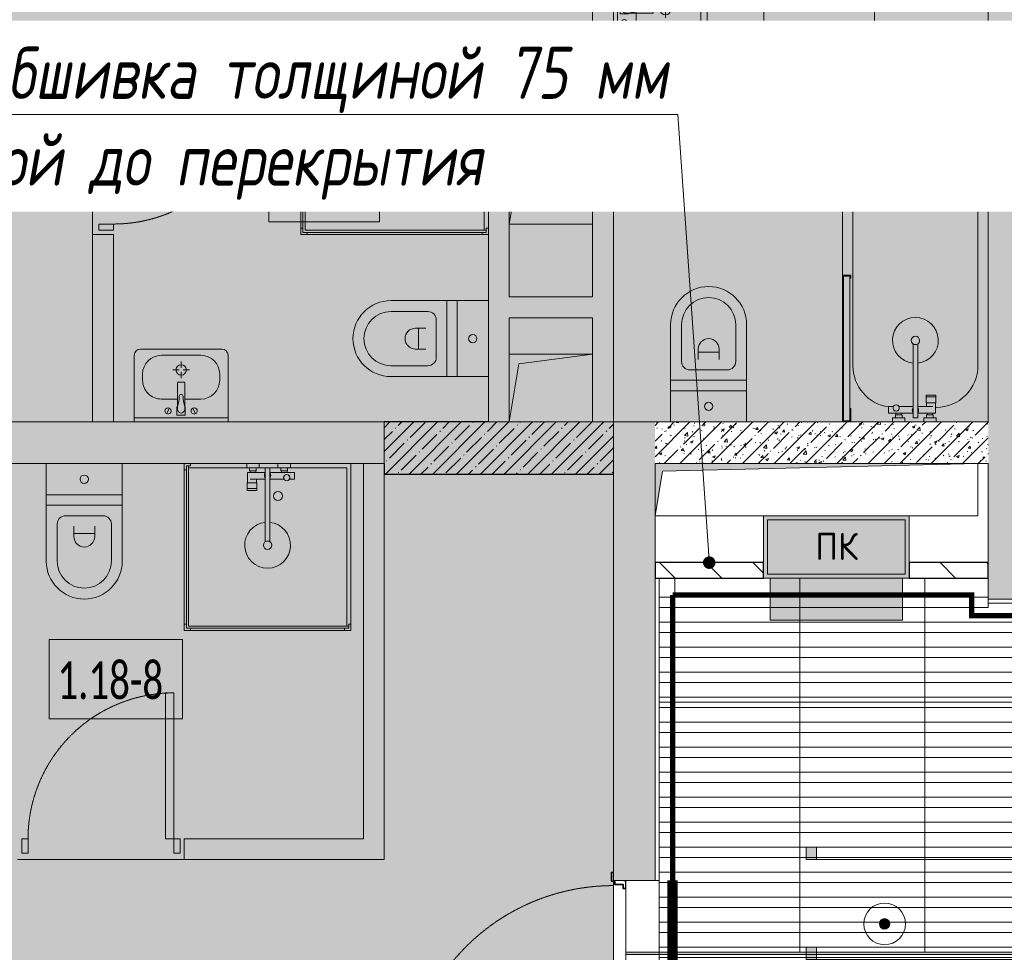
# Model space of a CAD drawing. Header units: millimetres. Extents: x -76220005 to 7466349, y -86687 to 22351.
# Tile 26 of 256: x 25878 to 30605, y -39974 to -35499. Entities that reach past the tile are written whole.
import ezdxf
from ezdxf import colors
from ezdxf.entities.mleader import LeaderData, LeaderLine
from ezdxf.math import Vec2, Vec3

# ---------------------------------------------------------------- set-up
doc = ezdxf.new("R2010")
doc.units = ezdxf.units.MM
for name, pattern in [('( Hidden )', [0.375, 0.25, -0.125]), ('-D1-02х01', [3, 2, -1]), ('-D1-03x03', [6, 3, -3]), ('DASHDOT', [25.4, 12.7, -6.35, 0, -6.35]), ('DASHEDx20', [0.75, 0.5, -0.25]), ('DOT', [6.35, 0, -6.35])]:
    doc.linetypes.add(name, pattern=pattern)
for name, color, linetype, lineweight in [('_0', 7, 'Continuous', 13), ('A-000-MH_MASS', 7, '-D1-03x03', 5), ('A-010-A_ROOM', 7, 'Continuous', 18), ('A-200-M_WALL', 7, 'Continuous', 5), ('A-200-M_WALL_INT', 7, 'Continuous', 5), ('A-200-M_WALL_PAT', 7, 'Continuous', 5), ('A-230-M_FLOOR', 7, 'Continuous', 5), ('A-325-M_DOOR', 7, 'Continuous', 5), ('dim_light', 12, 'Continuous', 9), ('engineering', 20, 'Continuous', 13), ('M-520-M_DRAINAGE_FW', 7, 'Continuous', 5), ('M-567-M_MECH_EQP', 7, 'Continuous', 5), ('pot', 183, 'Continuous', 15), ('pot sh', 183, 'Continuous', 15), ('S-280-M_COLUMN', 7, 'Continuous', 5), ('wall_new', 152, 'Continuous', 30), ('Z-060-M_DETAIL', 7, 'Continuous', 5), ('Марки дверей', 7, 'Continuous', 9), ('Сводный план', 7, 'Continuous', 0)]:
    doc.layers.add(name, color=color, linetype=linetype, lineweight=lineweight)
for name, color, linetype, lineweight, true_color in [('dim_razv', 7, 'DASHDOT', 9, 0x285228), ('light_pot', 7, 'Continuous', 15, 0x333300), ('pol', 7, 'Continuous', 15, 0x55666d)]:
    doc.layers.add(name, color=color, linetype=linetype, lineweight=lineweight, true_color=true_color)
doc.styles.add('Calibri Light_2', font='Calibri light.ttf', dxfattribs={"width": 0.7, "height": 250})
doc.styles.add('fl_iso paper', font='isocpeur.ttf', dxfattribs={"width": 0.8, "oblique": 10})
doc.styles.add('GOST-2.304_Type-B', font='GOST_Common.ttf')
pattern_1 = [(45, (36177.98, -48979.44), (-75.43415, 75.43415), [106.68, -17.78, 3.556, -17.78]), (45, (36177.98, -48904.05), (-75.43415, 75.43415), []), (50, (36177.98, -48979.44), (127.5292, -11.1576), [13.335, -146.685]), (355, (36177.98, -48979.44), (-24.66966, 133.74), [10.668, -117.348]), (100.451, (36188.6, -48980.37), (102.85973, 122.5818), [11.333, -124.663]), (46.184, (36177.98, -48943.88), (189.7552, -29.4304), [20.002, -220.027]), (96.636, (36193.79, -48946.33), (166.1822, 173.1996), [17, -186.995]), (351.184, (36177.98, -48943.88), (166.184, 173.1976), [16.002, -176.022]), (21, (36195.76, -48952.77), (106.13027, -71.58603), [13.335, -146.685]), (326, (36195.76, -48952.77), (43.2619, 128.93175), [10.668, -117.348]), (71.451, (36204.6, -48958.73), (149.392, 57.34505), [11.333, -124.663]), (37.5, (36177.975, -48979.436), (2.16223, 59.18836), [3.353, -112.573, 3.353, -115.773, -117.792]), (37.5, (36177.975, -48979.436), (2.16223, 59.18836), [-235.052, 3.353, -114.44]), (7.5, (36177.975, -48979.436), (46.77386, 70.12615), [3.353, -64.567, 3.353, -109.906, -44.894]), (7.5, (36177.975, -48979.436), (46.77386, 70.12615), [-181.178, 3.353, -41.542]), (327.5, (36138.326, -48979.436), (94.91367, -4.01009), [3.353, -41.097, 3.353, -135.331, -184.023]), (327.5, (36138.326, -48979.436), (94.91367, -4.01009), [-183.134, 3.353, -180.67]), (317.5, (36120.55, -48979.44), (103.69057, 17.79882), [3.353, -54.432, 3.353, -88.748, -130.683]), (317.5, (36120.55, -48979.44), (103.69057, 17.79882), [-149.885, 3.353, -127.33])]

# ---------------------------------------------------------------- blocks, each defined once
blk = doc.blocks.new('*U310')
at = {"layer": 'pol', "true_color": 0x007dfa, "transparency": 33554687}
h = blk.add_hatch(color=150, dxfattribs=at)
h.dxf.hatch_style = 1
h.paths.add_polyline_path([(37440, 0), (0, 0), (0, -10), (37440, -10)])
at = {"layer": 'pol', "color": 162, "true_color": 0x2c3cc9}
blk.add_lwpolyline([(37440, 0), (0, 0), (0, -10), (37440, -10)], close=True, dxfattribs=at)
blk = doc.blocks.new('_DOT')
at = {"color": 0, "linetype": 'ByBlock'}
blk.add_line((-0.5, 0), (-1, 0), dxfattribs=at)
at = {"color": 0, "linetype": 'ByBlock', "const_width": 0.5}
blk.add_lwpolyline([(-0.25, 0, 1), (0.25, 0, 1)], format="xyb", close=True, dxfattribs=at)
blk = doc.blocks.new('*U328')
h = blk.add_hatch()
h.set_pattern_fill('ANGLE', color=1)
h.set_pattern_definition([(0, (0, 30.6204), (0, 6.985), [5.08, -1.905]), (90, (0, 30.6204), (-6.985, 4e-16), [5.08, -1.905])])
h.paths.add_polyline_path([(318.3, -100.8), (318.3, 100.8), (-318.3, 100.8), (-318.3, -100.8)])
at = {"color": 7}
for p, q in [((318.3, 100.8), (-318.3, 100.8)), ((-318.3, 100.8), (-318.3, -100.8)), ((318.3, -100.8), (318.3, 100.8)), ((-318.3, -100.8), (318.3, -100.8))]:
    blk.add_line(p, q, dxfattribs=at)
blk = doc.blocks.new('*U329')
at = {"layer": 'light_pot', "linetype": 'ByBlock', "lineweight": 0}
h = blk.add_hatch(color=252, dxfattribs=at)
h.dxf.hatch_style = 1
h.paths.add_polyline_path([(-500, 30), (-550, 30), (-550, -30), (-500, -30)])
h = blk.add_hatch(color=252, dxfattribs=at)
h.dxf.hatch_style = 1
h.paths.add_polyline_path([(500, 30), (550, 30), (550, -30), (500, -30)])
for points in [[(-500, 30), (-550, 30), (-550, -30), (-500, -30)], [(500, -30), (-500, -30), (-500, 30), (500, 30)], [(500, 30), (550, 30), (550, -30), (500, -30)]]:
    blk.add_lwpolyline(points, close=True, dxfattribs=at)
blk = doc.blocks.new('MR_Душевой поддон - Санузел с душем_900х900-2493956-50_AS_Plan_10')
at = {"layer": 'M-520-M_DRAINAGE_FW'}
for p, q in [((-70, 900), (-100, 900)), ((-100, 900), (-100, 870)), ((-70, 900), (770, 900)), ((-70, 890), (-70, 900)), ((800, 900), (770, 900)), ((770, 900), (770, 890)), ((800, 870), (800, 900)), ((-100, 30), (-100, 870)), ((-100, 870), (-90, 870)), ((-90, 870), (-90, 890)), ((-90, 890), (-70, 890)), ((790, 890), (-90, 890)), ((-90, 890), (-90, 10)), ((-80, 10), (-80, 880)), ((-80, 880), (790, 880)), ((770, 890), (790, 890)), ((780, 880), (780, 20)), ((790, 890), (790, 870)), ((790, 880), (790, 890)), ((790, 870), (800, 870)), ((338.7, 20), (338.7, 375.1)), ((361.3, 375.1), (361.3, 20)), ((251.9, 129.1), (298.9, 129.1)), ((251.9, 120), (251.9, 129.1)), ((251.9, 120), (298.9, 120)), ((251.9, 92.5), (251.9, 120)), ((298.9, 120), (251.9, 120)), ((298.9, 129.1), (298.9, 120)), ((298.9, 120), (298.9, 92.5)), ((298.9, 92.5), (251.9, 92.5)), ((253.8, 92.5), (296.6, 92.5)), ((253.8, 42), (253.8, 92.5)), ((266.7, 73.7), (338.7, 73.7)), ((296.6, 92.5), (296.6, 73.7)), ((361.3, 73.7), (428.7, 73.7)), ((455.7, 73.7), (479.1, 73.7)), ((479.1, 73.7), (479.1, 42)), ((-100, 30), (-100, 0)), ((-90, 30), (-100, 30)), ((-90, 10), (-90, 30)), ((-70, 10), (-90, 10)), ((-90, 10), (-80, 10)), ((250.2, 20), (-80, 20)), ((-70, 0), (-70, 10)), ((250.2, 20), (310, 20)), ((250.2, 0), (250.2, 20)), ((266.7, 42), (253.8, 42)), ((264, 34), (296, 34)), ((264, 20), (264, 34)), ((296, 20), (264, 20)), ((338.7, 42), (266.7, 42)), ((266.7, 42), (293.6, 42)), ((266.7, 34), (266.7, 42)), ((293.6, 34), (266.7, 34)), ((293.6, 42), (293.6, 34)), ((296, 34), (296, 20)), ((338.7, 20), (310, 20)), ((310, 20), (310, 0)), ((361.3, 20), (338.7, 20)), ((479.1, 42), (361.3, 42)), ((400, 20), (361.3, 20)), ((400, 0), (400, 20)), ((400, 20), (459.8, 20)), ((414, 20), (414, 34)), ((414, 34), (446, 34)), ((446, 20), (414, 20)), ((416.4, 34), (416.4, 42)), ((416.4, 42), (443.3, 42)), ((443.3, 34), (416.4, 34)), ((443.3, 42), (443.3, 34)), ((446, 34), (446, 20)), ((780, 20), (459.8, 20)), ((459.8, 20), (459.8, 0)), ((-100, 0), (-70, 0)), ((310, 0), (250.2, 0)), ((459.8, 0), (400, 0))]:
    blk.add_line(p, q, dxfattribs=at)
for centre, radius, start, end in [((350, 391.5), 110, 275.916, 264.084), ((350, 391.5), 20, 0, 180), ((350, 391.5), 20, 180, 0), ((350, 391.5), 20, 235.4667, 304.5333), ((450, 155.2), 20.9, 360, 180), ((450, 155.2), 20.9, 180, 360), ((350, 56.1), 15.5, 137.0093, 222.9907), ((350, 56.1), 15.5, 317.0093, 42.9907), ((442.2, 67.2), 15, 0, 180), ((442.2, 67.2), 15, 154.0483, 25.9517), ((442.2, 67.2), 15, 180, 0)]:
    blk.add_arc(centre, radius, start, end, dxfattribs=at)
blk = doc.blocks.new('MR_Унитаз напольный - Санузел с ванной-2446141-50_AS_Plan_10')
at = {"layer": 'M-520-M_DRAINAGE_FW'}
for p, q in [((-182.5, 200), (-182.5, 50)), ((182.5, 200), (-182.5, 200)), ((182.5, 50), (182.5, 200)), ((-182.5, 50), (182.5, 50)), ((182.5, 50), (-182.5, 50)), ((-182.5, 50), (-182.5, 0)), ((182.5, 0), (182.5, 50)), ((-182.5, 0), (182.5, 0)), ((182.5, 0), (-182.5, 0)), ((-182.5, 0), (-182.5, -267.5)), ((182.5, -267.5), (182.5, 0)), ((-130, -267.5), (-130, -90)), ((-90, -50), (90, -50)), ((130, -90), (130, -267.5)), ((-50, -150), (-50, -100)), ((-50, -135), (50, -135)), ((50, -100), (50, -150))]:
    blk.add_line(p, q, dxfattribs=at)
for centre, radius, start, end in [((0, 125), 20, 0, 180), ((0, 125), 20, 180, 0), ((-90, -90), 40, 90, 180), ((90, -90), 40, 360, 90), ((0, -150), 50, 180, 0), ((0, -267.5), 182.5, 180, 360), ((0, -267.5), 130, 180, 0)]:
    blk.add_arc(centre, radius, start, end, dxfattribs=at)
blk = doc.blocks.new('MR_Тумба-Умывальник с зеркалом - Тумба-умывальник_450-2454508-50_AS_Plan_10')
at = {"layer": 'M-520-M_DRAINAGE_FW'}
for p, q in [((-225, 0), (-225, -320)), ((225, -320), (225, 0)), ((-225, -20), (225, -20)), ((-69.7, -39.8), (-55.6, -66.3)), ((20, -33.1), (-20, -33.1)), ((-20, -33.1), (-20, -73.1)), ((20, -73.1), (20, -33.1)), ((69.7, -39.8), (55.6, -66.3)), ((-20, -73.1), (-17, -73.1)), ((-17, -60), (-17, -73.1)), ((-17, -73.1), (-17, -187.9)), ((17, -73.1), (17, -60)), ((17, -187.9), (17, -73.1)), ((17, -73.1), (20, -73.1)), ((-17, -110), (-95, -110)), ((95, -110), (17, -110)), ((-185, -200), (-185, -230)), ((-14, -190.9), (14, -190.9)), ((0, -210), (0, -240)), ((185, -230), (185, -200)), ((-10, -250), (-40, -250)), ((0, -290), (0, -260)), ((40, -250), (10, -250)), ((-95, -320), (95, -320)), ((-195, -350), (195, -350))]:
    blk.add_line(p, q, dxfattribs=at)
for centre, radius, start, end in [((-62.7, -53.1), 15, 360, 180), ((0, -60), 17, 360, 180), ((62.7, -53.1), 15, 360, 180), ((-62.7, -53.1), 15, 180, 360), ((-217.6, -129.9), 208.5, 1.5946, 15.8177), ((217.6, -129.9), 208.5, 164.1823, 178.4054), ((62.7, -53.1), 15, 180, 360), ((-95, -200), 90, 90, 180), ((0, -124.1), 9.19, 180, 360), ((95, -200), 90, 360, 90), ((-14, -187.9), 3, 180, 270), ((-14, -187.9), 3, 195, 255), ((14, -187.9), 3, 270, 0), ((14, -187.9), 3, 285, 345), ((-95, -230), 90, 180, 270), ((0, -250), 25, 0, 180), ((95, -230), 90, 270, 360), ((0, -250), 25, 180, 0), ((-195, -320), 30, 180, 270), ((195, -320), 30, 270, 360)]:
    blk.add_arc(centre, radius, start, end, dxfattribs=at)
blk = doc.blocks.new('MR_Ванна - Санузел с ванной_1700x700-2457135-50_AS_Plan_10')
at = {"layer": 'M-520-M_DRAINAGE_FW'}
for p, q in [((-800, 0), (-800, -700)), ((-430, -50), (630, -50)), ((780, -251.9), (770.9, -251.9)), ((770.9, -251.9), (770.9, -298.9)), ((807.5, -251.9), (780, -251.9)), ((780, -251.9), (780, -298.9)), ((780, -298.9), (780, -251.9)), ((807.5, -298.9), (807.5, -251.9)), ((858, -253.8), (807.5, -253.8)), ((807.5, -253.8), (807.5, -296.6)), ((826.3, -266.7), (826.3, -338.7)), ((830, -250), (830, -253.8)), ((858, -266.7), (858, -253.8)), ((858, -338.7), (858, -266.7)), ((866, -266.7), (858, -266.7)), ((858, -266.7), (858, -293.6)), ((880, -264), (866, -264)), ((866, -264), (866, -296)), ((866, -293.6), (866, -266.7)), ((900, -250.2), (880, -250.2)), ((880, -250.2), (880, -310)), ((880, -296), (880, -264)), ((900, -310), (900, -250.2)), ((770.9, -298.9), (780, -298.9)), ((780, -298.9), (807.5, -298.9)), ((807.5, -296.6), (826.3, -296.6)), ((858, -293.6), (866, -293.6)), ((866, -296), (880, -296)), ((880, -310), (900, -310)), ((880, -338.7), (524.9, -338.7)), ((524.9, -361.3), (880, -361.3)), ((826.3, -361.3), (826.3, -428.7)), ((858, -479.1), (858, -361.3)), ((880, -361.3), (880, -338.7)), ((858, -416.4), (858, -443.3)), ((866, -416.4), (858, -416.4)), ((866, -414), (866, -446)), ((880, -414), (866, -414)), ((866, -443.3), (866, -416.4)), ((880, -400), (880, -459.8)), ((900, -400), (880, -400)), ((880, -446), (880, -414)), ((900, -459.8), (900, -400)), ((826.3, -455.7), (826.3, -479.1)), ((858, -443.3), (866, -443.3)), ((866, -446), (880, -446)), ((880, -459.8), (900, -459.8)), ((826.3, -479.1), (858, -479.1)), ((630, -650), (-430, -650)), ((195, -660), (195, -700.1)), ((210, -660), (195, -660)), ((210, -665), (210, -660)), ((900, -660), (835, -660)), ((835, -660), (835, -665)), ((900, -700), (900, -660)), ((-800, -700), (195.1, -700)), ((195, -700.1), (210, -700.1)), ((200, -695.1), (200, -665)), ((200, -665), (210, -665)), ((895, -665), (200, -665)), ((200, -665), (200, -695.1)), ((210, -695.1), (200, -695.1)), ((200, -695.1), (895, -695.1)), ((210, -700.1), (210, -695.1)), ((210, -700), (885, -700)), ((835, -665), (895, -665)), ((895, -695.1), (885, -695.1)), ((885, -695.1), (885, -700)), ((885, -700), (900, -700)), ((895, -665), (895, -695.1)), ((895, -695.1), (895, -665))]:
    blk.add_line(p, q, dxfattribs=at)
for centre, radius, start, end in [((-430, -350), 300, 90, 270), ((630, -250), 200, 360, 90), ((508.5, -350), 110, 5.916, 354.084), ((508.5, -350), 20, 90, 270), ((508.5, -350), 20, 270, 90), ((508.5, -350), 20, 325.4667, 34.5333), ((843.9, -350), 15.5, 47.0093, 132.9907), ((843.9, -350), 15.5, 227.0093, 312.9907), ((832.8, -442.2), 15, 90, 270), ((832.8, -442.2), 15, 244.0483, 115.9517), ((832.8, -442.2), 15, 270, 90), ((630, -450), 200, 270, 351.5919)]:
    blk.add_arc(centre, radius, start, end, dxfattribs=at)
blk = doc.blocks.new('A_DOR_Door - INT_3_Single_800Wx2100H-8417655-50_AS_Plan_10')
at = {"layer": 'A-325-M_DOOR'}
for p, q in [((-350, 50), (-350, 750)), ((-350, 750), (-310, 750)), ((-350, 50), (-350, 750)), ((-310, 750), (-310, 50)), ((-380, 50), (-380, -20)), ((-350, 50), (-380, 50)), ((-310, 50), (-350, 50)), ((-350, -20), (-350, 50)), ((380, 50), (350, 50)), ((350, 50), (350, -20)), ((380, -20), (380, 50)), ((-380, -20), (-350, -20)), ((350, -20), (380, -20))]:
    blk.add_line(p, q, dxfattribs=at)
at = {"layer": 'A-325-M_DOOR', "linetype": '-D1-02х01'}
blk.add_arc((-350, 50), 700, 360, 90, dxfattribs=at)
blk = doc.blocks.new('MR_Унитаз напольный - Санузел с ванной-3100252-50_AS_Plan_10')
at = {"layer": 'M-520-M_DRAINAGE_FW'}
for p, q in [((-182.5, 0), (-182.5, 267.5)), ((-130, 267.5), (-130, 90)), ((130, 90), (130, 267.5)), ((182.5, 267.5), (182.5, 0)), ((-50, 150), (-50, 100)), ((50, 100), (50, 150)), ((-50, 135), (50, 135)), ((-90, 50), (90, 50)), ((182.5, 0), (-182.5, 0)), ((-182.5, -50), (-182.5, 0)), ((-182.5, 0), (182.5, 0)), ((182.5, 0), (182.5, -50)), ((-182.5, -50), (182.5, -50)), ((-182.5, -200), (-182.5, -50)), ((182.5, -50), (-182.5, -50)), ((182.5, -50), (182.5, -200)), ((182.5, -200), (-182.5, -200))]:
    blk.add_line(p, q, dxfattribs=at)
for centre, radius, start, end in [((0, 267.5), 182.5, 0, 180), ((0, 267.5), 130, 360, 180), ((0, 150), 50, 360, 180), ((-90, 90), 40, 180, 270), ((90, 90), 40, 270, 360), ((0, -125), 20, 360, 180), ((0, -125), 20, 180, 360)]:
    blk.add_arc(centre, radius, start, end, dxfattribs=at)
blk = doc.blocks.new('MR_Тумба-Умывальник с зеркалом - Тумба-умывальник_600-V56-50_AS_Plan_10')
at = {"layer": 'M-520-M_DRAINAGE_FW'}
for p, q in [((-300, 0), (-300, -420)), ((300, -420), (300, 0)), ((-300, -20), (300, -20)), ((-69.7, -39.8), (-55.6, -66.3)), ((20, -33.1), (-20, -33.1)), ((-20, -33.1), (-20, -73.1)), ((20, -73.1), (20, -33.1)), ((69.7, -39.8), (55.6, -66.3)), ((-20, -73.1), (-17, -73.1)), ((-17, -60), (-17, -73.1)), ((-17, -73.1), (-17, -187.9)), ((17, -73.1), (17, -60)), ((17, -187.9), (17, -73.1)), ((17, -73.1), (20, -73.1)), ((-17, -110), (-170, -110)), ((170, -110), (17, -110)), ((-260, -200), (-260, -330)), ((-14, -190.9), (14, -190.9)), ((0, -210), (0, -240)), ((260, -330), (260, -200)), ((-10, -250), (-40, -250)), ((0, -290), (0, -260)), ((40, -250), (10, -250)), ((-170, -420), (170, -420)), ((-270, -450), (270, -450))]:
    blk.add_line(p, q, dxfattribs=at)
for centre, radius, start, end in [((-62.7, -53.1), 15, 360, 180), ((0, -60), 17, 360, 180), ((62.7, -53.1), 15, 360, 180), ((-62.7, -53.1), 15, 180, 360), ((-217.6, -129.9), 208.5, 1.5946, 15.8177), ((217.6, -129.9), 208.5, 164.1823, 178.4054), ((62.7, -53.1), 15, 180, 360), ((-170, -200), 90, 90, 180), ((0, -124.1), 9.19, 180, 360), ((170, -200), 90, 360, 90), ((-14, -187.9), 3, 180, 270), ((-14, -187.9), 3, 195, 255), ((14, -187.9), 3, 270, 0), ((14, -187.9), 3, 285, 345), ((0, -250), 25, 0, 180), ((0, -250), 25, 180, 0), ((-170, -330), 90, 180, 270), ((170, -330), 90, 270, 360), ((-270, -420), 30, 180, 270), ((270, -420), 30, 270, 360)]:
    blk.add_arc(centre, radius, start, end, dxfattribs=at)
blk = doc.blocks.new('MR_Душевой поддон - Санузел с душем_800х800-V72-50_AS_Plan_10')
at = {"layer": 'M-520-M_DRAINAGE_FW'}
for p, q in [((360, 0), (300.2, 0)), ((300.2, 0), (300.2, -20)), ((360, -20), (360, 0)), ((509.8, 0), (450, 0)), ((450, 0), (450, -20)), ((509.8, -20), (509.8, 0)), ((30, 0), (0, 0)), ((0, 0), (0, -30)), ((0, -30), (0, -770)), ((0, -30), (10, -30)), ((10, -30), (10, -10)), ((10, -10), (30, -10)), ((20, -10), (10, -10)), ((10, -10), (10, -790)), ((20, -780), (20, -10)), ((300.2, -20), (20, -20)), ((30, -10), (30, 0)), ((300.2, -20), (360, -20)), ((316.7, -42), (303.8, -42)), ((303.8, -42), (303.8, -92.5)), ((346, -20), (314, -20)), ((314, -20), (314, -34)), ((314, -34), (346, -34)), ((343.6, -34), (316.7, -34)), ((316.7, -34), (316.7, -42)), ((388.7, -42), (316.7, -42)), ((316.7, -42), (343.6, -42)), ((343.6, -42), (343.6, -34)), ((346, -34), (346, -20)), ((388.7, -20), (360, -20)), ((411.3, -20), (388.7, -20)), ((388.7, -20), (388.7, -375.1)), ((450, -20), (411.3, -20)), ((411.3, -375.1), (411.3, -20)), ((529.1, -42), (411.3, -42)), ((450, -20), (509.8, -20)), ((496, -20), (464, -20)), ((464, -20), (464, -34)), ((464, -34), (496, -34)), ((493.3, -34), (466.4, -34)), ((466.4, -34), (466.4, -42)), ((466.4, -42), (493.3, -42)), ((493.3, -42), (493.3, -34)), ((496, -34), (496, -20)), ((780, -20), (509.8, -20)), ((529.1, -73.7), (529.1, -42)), ((780, -780), (780, -20)), ((800, -770), (800, 0)), ((348.9, -92.5), (301.9, -92.5)), ((301.9, -92.5), (301.9, -120)), ((303.8, -92.5), (346.6, -92.5)), ((316.7, -73.7), (388.7, -73.7)), ((346.6, -92.5), (346.6, -73.7)), ((348.9, -120), (348.9, -92.5)), ((411.3, -73.7), (478.7, -73.7)), ((505.7, -73.7), (529.1, -73.7)), ((301.9, -120), (348.9, -120)), ((348.9, -120), (301.9, -120)), ((301.9, -120), (301.9, -129.1)), ((301.9, -129.1), (348.9, -129.1)), ((348.9, -129.1), (348.9, -120)), ((0, -770), (0, -800)), ((10, -770), (0, -770)), ((0, -800), (30, -800)), ((10, -790), (10, -770)), ((30, -790), (10, -790)), ((10, -790), (790, -790)), ((790, -780), (20, -780)), ((30, -800), (30, -790)), ((30, -800), (770, -800)), ((790, -790), (770, -790)), ((770, -790), (770, -800)), ((770, -800), (800, -800)), ((800, -770), (790, -770)), ((790, -770), (790, -790)), ((790, -790), (790, -780)), ((800, -800), (800, -770))]:
    blk.add_line(p, q, dxfattribs=at)
for centre, radius, start, end in [((400, -56.1), 15.5, 137.0093, 222.9907), ((400, -56.1), 15.5, 317.0093, 42.9907), ((492.2, -67.2), 15, 334.0483, 205.9517), ((492.2, -67.2), 15, 0, 180), ((492.2, -67.2), 15, 180, 360), ((450, -155.2), 20.9, 0, 180), ((450, -155.2), 20.9, 180, 360), ((400, -391.5), 110, 95.916, 84.084), ((400, -391.5), 20, 0, 180), ((400, -391.5), 20, 55.4667, 124.5333), ((400, -391.5), 20, 180, 360)]:
    blk.add_arc(centre, radius, start, end, dxfattribs=at)
blk = doc.blocks.new('A_DOR_Door - INT_2_Single_50_1050Wx2200H_Вход в квартиру-8401352-50_AS_Plan_10')
at = {"layer": 'A-325-M_DOOR'}
for p, q in [((-500, 100), (-500, 1100)), ((-500, 1100), (-490, 1100)), ((-500, 1010), (-500, 1100)), ((-490, 1100), (-490, 1085)), ((-490, 1085), (-464, 1085)), ((-464, 1085), (-464, 1010)), ((-500, 190), (-500, 1010)), ((-464, 1010), (-464, 190)), ((-500, 100), (-500, 190)), ((-464, 190), (-464, 115)), ((-565, 107), (-565, 100)), ((-565, 100), (-563, 100)), ((-563, 100), (-563, 107)), ((-522.2, 110), (-562, 110)), ((-562, 108), (-522.2, 108)), ((-521.2, 107), (-521.2, 95)), ((-519.2, 95), (-519.2, 107)), ((-490, 100), (-500, 100)), ((-490, 115), (-490, 100)), ((-464, 115), (-490, 115)), ((519.2, 107), (519.2, 95)), ((521.2, 95), (521.2, 107)), ((562, 110), (522.2, 110)), ((522.2, 108), (562, 108)), ((563, 107), (563, 100)), ((563, 100), (565, 100)), ((565, 100), (565, 107)), ((-523, 49), (-525, 49)), ((-525, 49), (-525, 43)), ((-523, 43), (-523, 49)), ((-507.2, 94), (-518.2, 94)), ((-518.2, 92), (-507.2, 92)), ((-506.2, 91), (-506.2, 55)), ((-504.2, 55), (-504.2, 91)), ((-488, 54), (-503.2, 54)), ((-503.2, 52), (-488, 52)), ((-487, 51), (-487, 43)), ((-485, 43), (-485, 51)), ((485, 51), (485, 43)), ((487, 43), (487, 51)), ((503.2, 54), (488, 54)), ((488, 52), (503.2, 52)), ((504.2, 91), (504.2, 55)), ((506.2, 55), (506.2, 91)), ((518.2, 94), (507.2, 94)), ((507.2, 92), (518.2, 92)), ((525, 49), (523, 49)), ((523, 49), (523, 43)), ((525, 43), (525, 49)), ((-488, 42), (-522, 42)), ((-522, 40), (-488, 40)), ((522, 42), (488, 42)), ((488, 40), (522, 40))]:
    blk.add_line(p, q, dxfattribs=at)
at = {"layer": 'A-325-M_DOOR', "linetype": '-D1-02х01'}
blk.add_arc((-500, 100), 1000, 360, 90, dxfattribs=at)
at = {"layer": 'A-325-M_DOOR'}
for centre, radius, start, end in [((-562, 107), 3, 90, 180), ((-562, 107), 3, 90, 180), ((-562, 107), 1, 90, 180), ((-562, 107), 1, 90, 180), ((-522.2, 107), 3, 0, 90), ((-522.2, 107), 3, 0, 90), ((-522.2, 107), 1, 0, 90), ((-522.2, 107), 1, 0, 90), ((-518.2, 95), 3, 180, 270), ((-518.2, 95), 3, 180, 270), ((-518.2, 95), 1, 180, 270), ((-518.2, 95), 1, 180, 270), ((518.2, 95), 1, 270, 0), ((518.2, 95), 3, 270, 360), ((518.2, 95), 3, 270, 360), ((518.2, 95), 1, 270, 0), ((522.2, 107), 3, 90, 180), ((522.2, 107), 3, 90, 180), ((522.2, 107), 1, 90, 180), ((522.2, 107), 1, 90, 180), ((562, 107), 3, 360, 90), ((562, 107), 3, 360, 90), ((562, 107), 1, 0, 90), ((562, 107), 1, 0, 90), ((-507.2, 91), 3, 0, 90), ((-507.2, 91), 3, 0, 90), ((-507.2, 91), 1, 360, 90), ((-507.2, 91), 1, 0, 90), ((-503.2, 55), 3, 180, 270), ((-503.2, 55), 3, 180, 270), ((-503.2, 55), 1, 180, 270), ((-503.2, 55), 1, 180, 270), ((-488, 51), 3, 360, 90), ((-488, 51), 3, 0, 90), ((-488, 51), 1, 0, 90), ((-488, 51), 1, 0, 90), ((488, 51), 3, 90, 180), ((488, 51), 3, 90, 180), ((488, 51), 1, 90, 180), ((488, 51), 1, 90, 180), ((503.2, 55), 1, 270, 0), ((503.2, 55), 3, 270, 0), ((503.2, 55), 3, 270, 0), ((503.2, 55), 1, 270, 360), ((507.2, 91), 3, 90, 180), ((507.2, 91), 3, 90, 180), ((507.2, 91), 1, 90, 180), ((507.2, 91), 1, 90, 180), ((-522, 43), 3, 180, 270), ((-522, 43), 3, 180, 270), ((-522, 43), 1, 180, 270), ((-522, 43), 1, 180, 270), ((-488, 43), 1, 270, 0), ((-488, 43), 3, 270, 360), ((-488, 43), 3, 270, 0), ((-488, 43), 1, 270, 360), ((488, 43), 3, 180, 270), ((488, 43), 3, 180, 270), ((488, 43), 1, 180, 270), ((488, 43), 1, 180, 270), ((522, 43), 3, 270, 360), ((522, 43), 1, 270, 0), ((522, 43), 1, 270, 360), ((522, 43), 3, 270, 0)]:
    blk.add_arc(centre, radius, start, end, dxfattribs=at)
blk = doc.blocks.new('A_DOR_Door - INT_3_Single_800Wx2100H-7223319-50_AS_Plan_10')
at = {"layer": 'A-325-M_DOOR'}
for p, q in [((-380, 20), (-350, 20)), ((-380, -50), (-380, 20)), ((-350, 20), (-350, -50)), ((350, -50), (350, 20)), ((350, 20), (380, 20)), ((380, 20), (380, -50)), ((-350, -50), (-380, -50)), ((-350, -50), (-350, -750)), ((-310, -50), (-350, -50)), ((-350, -50), (-350, -750)), ((-310, -750), (-310, -50)), ((380, -50), (350, -50)), ((-350, -750), (-310, -750))]:
    blk.add_line(p, q, dxfattribs=at)
at = {"layer": 'A-325-M_DOOR', "linetype": '-D1-02х01'}
blk.add_arc((-350, -50), 700, 270, 0, dxfattribs=at)
blk = doc.blocks.new('A_MEQ_OpeningShaft-Rectangular - ОВ-7613551-50_AS_Plan_10')
at = {"layer": 'Z-060-M_DETAIL', "linetype": '-D1-03x03'}
blk.add_hatch(color=256, dxfattribs=at).paths.add_polyline_path([(0, -400), (57.1, -57.1), (400, 0), (0, 0)])
at = {"layer": 'A-000-MH_MASS'}
for p, q in [((400, 0), (0, 0)), ((0, 0), (0, -400)), ((400, -400), (400, 0)), ((0, -400), (400, -400))]:
    blk.add_line(p, q, dxfattribs=at)
at = {"layer": 'Z-060-M_DETAIL'}
for p, q in [((400, 0), (0, 0)), ((0, 0), (0, -400)), ((57.1, -57.1), (400, 0)), ((400, 0), (400, -400)), ((0, -400), (57.1, -57.1)), ((0, -400), (400, -400))]:
    blk.add_line(p, q, dxfattribs=at)
blk = doc.blocks.new('A_MEQ_OpeningShaft-Rectangular - ПК-7999917-50_AS_Plan_10')
at = {"layer": 'Z-060-M_DETAIL', "linetype": '-D1-03x03'}
blk.add_hatch(color=256, dxfattribs=at).paths.add_polyline_path([(250, 0), (35.7, 35.7), (0, 1550), (0, 0), (50.6, 0)])
at = {"layer": 'A-000-MH_MASS'}
for p, q in [((0, 1550), (0, 0)), ((250, 1550), (0, 1550)), ((250, 0), (250, 1550)), ((0, 0), (250, 0))]:
    blk.add_line(p, q, dxfattribs=at)
at = {"layer": 'Z-060-M_DETAIL'}
for p, q in [((0, 1550), (250, 1550)), ((35.7, 35.7), (0, 1550)), ((0, 1550), (250, 1550)), ((0, 0), (0, 1550)), ((0, 1550), (35.7, 35.7)), ((250, 1550), (250, 0)), ((250, 0), (250, 1550)), ((250, 0), (0, 0)), ((250, 0), (35.7, 35.7)), ((35.7, 35.7), (250, 0))]:
    blk.add_line(p, q, dxfattribs=at)
blk = doc.blocks.new('A_MEQ_OpeningShaft-Rectangular - ВК-8000565-50_AS_Plan_10')
at = {"layer": 'Z-060-M_DETAIL', "linetype": '-D1-03x03'}
blk.add_hatch(color=256, dxfattribs=at).paths.add_polyline_path([(0, -325), (46.4, -46.4), (400, 0), (0, 0)])
at = {"layer": 'A-000-MH_MASS'}
for p, q in [((400, 0), (0, 0)), ((0, 0), (0, -325)), ((400, -325), (400, 0)), ((0, -325), (400, -325))]:
    blk.add_line(p, q, dxfattribs=at)
at = {"layer": 'Z-060-M_DETAIL'}
for p, q in [((400, 0), (0, 0)), ((0, 0), (0, -325)), ((0, -325), (46.4, -46.4)), ((46.4, -46.4), (400, 0)), ((400, 0), (400, -325)), ((0, -325), (400, -325))]:
    blk.add_line(p, q, dxfattribs=at)

msp = doc.modelspace()

# ---------------------------------------------------------------- hatches: boundary and pattern name
at = {"layer": '_0', "transparency": 33554534}
h = msp.add_hatch(color=252, dxfattribs=at)
h.dxf.hatch_style = 1
h.paths.add_polyline_path([(17837.9, -49734.4), (25204.6, -19284.4), (73878, -19284.4), (73878, -49734.4)])
h.paths.add_polyline_path([(28728, -40979.4), (28728, -37429.4), (30528, -37429.4), (30528, -30029.4), (28477.6, -30029.4), (28478, -28029.4), (29978, -28029.4), (29978, -27479.4), (32178, -27479.4), (32178, -28029.4), (44478, -28029.4), (44478, -27929.4), (45278, -27929.4), (45278, -27379.4), (47528, -27379.4), (47528, -27929.4), (53578, -27929.4), (53578, -27379.4), (55478, -27379.4), (55478, -27929.4), (64478, -27929.4), (64478, -26229.4), (67788, -26229.4), (67788, -28219.4), (66578, -28219.4), (66578, -30029.4), (62978, -30029.4), (62078, -30029.4), (58678, -30029.4), (58678, -38979.4), (61728, -38979.4), (62978, -38979.4), (66878, -38979.4), (66878, -41429.4), (64488, -41429.4), (64488, -41079.4), (59948, -41079.4), (59948, -41629.4), (57898, -41629.4), (57898, -41079.4), (47038, -41079.4), (47038, -41629.4), (44088, -41629.4), (44088, -40979.4)], flags=16)
at = {"layer": 'A-200-M_WALL_PAT'}
h = msp.add_hatch(dxfattribs=at)
h.set_pattern_fill('FP_2', color=256, style=0, pattern_type=2)
h.set_pattern_definition(pattern_1)
h.paths.add_polyline_path([(30728, -38279.4), (30728, -29829.4), (30528, -29829.4), (30528, -38279.4)])
h = msp.add_hatch(dxfattribs=at)
h.set_pattern_fill('FP_2', color=256, style=0, pattern_type=2)
h.set_pattern_definition(pattern_1)
h.paths.add_polyline_path([(28928, -37629.4), (28928, -37429.4), (28728, -37429.4), (28728, -37629.4)])
h.paths.add_polyline_path([(27177.8, -37629.4), (27628, -37629.4), (27628, -37429.4), (21328, -37429.4), (21279.7, -37629.4), (27144.2, -37629.4)])
h = msp.add_hatch(dxfattribs=at)
h.set_pattern_fill('FP_2', color=256, style=0, pattern_type=2)
h.set_pattern_definition(pattern_1)
h.paths.add_polyline_path([(30392.6, -37629.4), (30528, -37629.4), (30528, -37429.4), (28928, -37429.4), (28928, -37629.4), (30031.7, -37629.4)])
h = msp.add_hatch(dxfattribs=at)
h.set_pattern_fill('FP_2', color=256, style=0, pattern_type=2)
h.set_pattern_definition(pattern_1)
h.paths.add_polyline_path([(28928, -40779.4), (28928, -40679.4), (28728, -40679.4), (28728, -40779.4)])
h.paths.add_polyline_path([(28728, -39629.4), (28928, -39629.4), (28928, -37629.4), (28728, -37629.4), (28728, -39591.4)])
at = {"layer": 'engineering', "linetype": 'Continuous', "true_color": 0xf27172}
h = msp.add_hatch(color=11, dxfattribs=at)
h.dxf.hatch_style = 1
h.paths.add_polyline_path([(29448.4, -37879.4), (30148.4, -37879.4), (30148.4, -38179.4), (29448.4, -38179.4)])
at = {"layer": 'S-280-M_COLUMN'}
h = msp.add_hatch(dxfattribs=at)
h.set_pattern_fill('FP_1', color=256, style=0, pattern_type=2)
h.set_pattern_definition([(45, (36177.975, -48979.44), (-57.02463, 57.02463), []), (45, (36235, -48979.44), (-57.02463, 57.02463), [100.806, -20.161, 3.353, -16.808])])
h.paths.add_polyline_path([(28227, -37679.4), (28728, -37679.4), (28728, -37429.4), (27628, -37429.4), (27628, -37679.4), (27866.1, -37679.4)])
at = {"layer": 'wall_new', "linetype": 'ByBlock', "lineweight": 5}
h = msp.add_hatch(dxfattribs=at)
h.set_pattern_fill('ANSI31', color=256, scale=50, angle=90)
h.set_pattern_definition([(135, (-17607.64, -3671.2), (-112.2532, -112.2532), [])])
h.paths.add_polyline_path([(30148.4, -38179.4), (30528, -38179.4), (30528, -38104.4), (30148.4, -38104.4)])
h.paths.add_polyline_path([(28928, -38179.4), (29448.4, -38179.4), (29448.4, -38104.4), (28928, -38104.4)])
at = {"layer": 'Сводный план', "lineweight": 13, "true_color": 0x00c200}
h = msp.add_hatch(color=92, dxfattribs=at)
h.dxf.hatch_style = 1
edge = h.paths.add_edge_path()
edge.add_arc((30030.2, -39838), 25, 0, 360)

# ---------------------------------------------------------------- linework, layer by layer
at = {"layer": 'A-010-A_ROOM', "lineweight": 5, "flags": 128}
for points in [[(29450.1, -35204.7), (29981.1, -35204.7), (29981.1, -35585.7), (29450.1, -35585.7)], [(27074.7, -36087.4), (27605.7, -36087.4), (27605.7, -36468.4), (27074.7, -36468.4)], [(26019, -38472.9), (26659.5, -38472.9), (26659.5, -38853.9), (26019, -38853.9)]]:
    msp.add_lwpolyline(points, close=True, dxfattribs=at)
at = {"layer": 'A-200-M_WALL', "lineweight": 9}
for p, q in [((30528, -30029.4), (30528, -37429.4)), ((28128, -35529.4), (28128, -35969.7)), ((28728, -35529.4), (28128, -35529.4)), ((28728, -37429.4), (28728, -35529.4)), ((28228, -36079.4), (28228, -35629.4)), ((28228, -35629.4), (28628, -35629.4)), ((28628, -35629.4), (28628, -36079.4)), ((28128, -36029.4), (28128, -36119.4)), ((28128, -36179.2), (28128, -36499.4)), ((28228, -36829.4), (28228, -36479.4)), ((28628, -36479.4), (28628, -36829.4)), ((28128, -36529.4), (28128, -36846.9)), ((28628, -36829.4), (28228, -36829.4)), ((28228, -37104.4), (28228, -36929.4)), ((28228, -36929.4), (28628, -36929.4)), ((28628, -36929.4), (28628, -37104.4)), ((28128, -37211.9), (28128, -37429.4)), ((27628, -37429.4), (21328, -37429.4)), ((29002.9, -37429.4), (28728, -37429.4)), ((29828, -37429.4), (29367.9, -37429.4)), ((30068.2, -37429.4), (29868, -37429.4)), ((30218, -37429.4), (30128, -37429.4)), ((30528, -37429.4), (30277.8, -37429.4)), ((25728, -37629.4), (26005.5, -37629.4)), ((26370.5, -37629.4), (26668, -37629.4)), ((26698, -37629.4), (26968.2, -37629.4)), ((27028, -37629.4), (27118, -37629.4)), ((27177.8, -37629.4), (27628, -37629.4)), ((30478, -37629.4), (30528, -37629.4)), ((30528, -37629.4), (30528, -38279.4)), ((28728, -37679.4), (28728, -39589.4)), ((28928, -37879.4), (28928, -39629.4)), ((30528, -38279.4), (30728, -38279.4)), ((28728, -39591.4), (28728, -39629.4)), ((28728, -39629.4), (28779, -39629.4)), ((28785, -39629.4), (28928, -39629.4))]:
    msp.add_line(p, q, dxfattribs=at)
at = {"layer": 'A-200-M_WALL'}
for p, q in [((27628, -37629.4), (27628, -37429.4)), ((28128, -37429.4), (28228, -37429.4)), ((28628, -37429.4), (28728, -37429.4)), ((28728, -37429.4), (28728, -37679.4)), ((28948, -38179.4), (28928, -38179.4)), ((28948, -39629.4), (28948, -38179.4)), ((28928, -39629.4), (28948, -39629.4))]:
    msp.add_line(p, q, dxfattribs=at)
msp.add_lwpolyline([(30528, -38279.4), (30748, -38279.4), (30748, -38299.4), (30528, -38299.4)], close=True, dxfattribs=at)
at = {"layer": 'A-200-M_WALL_INT'}
for p, q in [((28628, -35529.4), (28628, -34329.4)), ((28728, -34429.4), (28728, -35529.4)), ((26228, -35529.4), (28128, -35529.4)), ((26228, -35729.4), (26228, -35529.4)), ((27228, -35629.4), (26328, -35629.4)), ((26328, -35629.4), (26328, -35729.4)), ((28128, -35629.4), (27258, -35629.4)), ((26328, -35729.4), (26228, -35729.4)), ((26228, -37429.4), (26228, -36529.4)), ((26228, -36529.4), (26328, -36529.4)), ((26328, -36529.4), (26328, -37429.4)), ((27528, -39429.4), (27528, -37629.4)), ((27628, -37680), (27628, -39529.4)), ((26668, -39429.4), (27528, -39429.4)), ((26668, -39529.4), (26668, -39429.4)), ((27628, -39529.4), (26668, -39529.4))]:
    msp.add_line(p, q, dxfattribs=at)
at = {"layer": 'A-230-M_FLOOR'}
for p, q in [((26228, -36529.4), (26228, -35729.4)), ((26668, -39529.4), (25868, -39529.4)), ((28728, -39633.2), (28728, -39629.4)), ((28728, -40644.4), (28728, -39635.2))]:
    msp.add_line(p, q, dxfattribs=at)
at = {"layer": 'dim_razv', "color": 1, "linetype": '( Hidden )', "ltscale": 10, "true_color": 0xff0a0a, "const_width": 25}
msp.add_lwpolyline([(29012.1, -38259.4), (29012.1, -39629.4)], dxfattribs=at)
at = {"layer": 'dim_razv', "color": 172, "linetype": 'DOT', "ltscale": 0.1, "true_color": 0x0000cc, "const_width": 50}
msp.add_lwpolyline([(29012.1, -40679.4), (29012.1, -39629.4)], dxfattribs=at)
at = {"layer": 'engineering', "color": 7}
for points in [[(29448.4, -37879.4), (30148.4, -37879.4), (30148.4, -38179.4), (29448.4, -38179.4)], [(29468.4, -37899.4), (30128.4, -37899.4), (30128.4, -38159.4), (29468.4, -38159.4)]]:
    msp.add_lwpolyline(points, close=True, dxfattribs=at)
at = {"layer": 'pol', "color": 0}
msp.add_lwpolyline([(40638.9, -40759.4), (31578, -40759.4), (31578, -40919.4), (30528, -40919.4), (30528, -40759.4), (28948, -40759.4), (28948, -40679.4), (28788, -40679.4), (28788, -39629.4), (28948, -39629.4), (28948, -38179.4), (30528, -38179.4), (30528, -38279.4), (30748, -38279.4), (30748, -38009.4), (38768, -38009.4)], dxfattribs=at)
at = {"layer": 'pol'}
for points in [[(30823, -38009.4), (30823, -38774.4), (30223, -38774.4), (30223, -38179.4)], [(29023, -38179.4), (29023, -38774.4), (28948, -38774.4)], [(29623, -38179.4), (29623, -38774.4), (29023, -38774.4), (29023, -38179.4)], [(30223, -38179.4), (30223, -38774.4), (29623, -38774.4), (29623, -38179.4)], [(28948, -38774.4), (29023, -38774.4), (29023, -39974.4), (28788, -39974.4)]]:
    msp.add_lwpolyline(points, dxfattribs=at)
for points in [[(29023, -39974.4), (29023, -38774.4), (29623, -38774.4), (29623, -39974.4)], [(29623, -39974.4), (29623, -38774.4), (30223, -38774.4), (30223, -39974.4)], [(30223, -39974.4), (30223, -38774.4), (30823, -38774.4), (30823, -39974.4)]]:
    msp.add_lwpolyline(points, close=True, dxfattribs=at)
at = {"layer": 'pot sh'}
msp.add_lwpolyline([(28948, -38269.4), (30528, -38269.4), (30528, -38319.4), (28948, -38319.4)], close=True, dxfattribs=at)
for points in [[(28948, -38389.4), (32898, -38389.4)], [(32898, -38439.4), (28948, -38439.4)], [(28948, -38509.4), (32898, -38509.4)], [(32898, -38559.4), (28948, -38559.4)], [(28948, -38629.4), (32898, -38629.4)], [(32898, -38679.4), (28948, -38679.4)], [(28948, -38749.4), (32898, -38749.4)], [(32898, -38799.4), (28948, -38799.4)], [(28948, -38869.4), (32898, -38869.4)], [(32898, -38919.4), (28948, -38919.4)], [(28948, -38989.4), (35658, -38989.4)], [(35658, -39039.4), (28948, -39039.4)], [(28948, -39109.4), (44458, -39109.4)], [(44458, -39159.4), (28948, -39159.4)], [(28948, -39229.4), (66658, -39229.4), (66658, -39279.4), (28948, -39279.4)], [(28948, -39349.4), (66658, -39349.4), (66658, -39399.4), (28948, -39399.4)], [(28948, -39469.4), (66658, -39469.4), (66658, -39519.4), (28948, -39519.4)], [(28948, -39589.4), (66658, -39589.4), (66658, -39639.4), (28948, -39639.4)], [(28948, -39709.4), (66658, -39709.4), (66658, -39759.4), (28948, -39759.4)], [(28948, -39829.4), (66658, -39829.4), (66658, -39879.4), (28948, -39879.4)], [(28948, -39949.4), (66658, -39949.4), (66658, -39999.4), (28948, -39999.4)]]:
    msp.add_lwpolyline(points, dxfattribs=at)
at = {"layer": 'S-280-M_COLUMN', "lineweight": 25}
for p, q in [((28128, -37429.4), (27628, -37429.4)), ((27628, -37629.4), (27628, -37679.4)), ((27628, -37679.4), (28728, -37679.4))]:
    msp.add_line(p, q, dxfattribs=at)
at = {"layer": 'S-280-M_COLUMN'}
for p, q in [((27628, -37429.4), (27628, -37629.4)), ((28228, -37429.4), (28128, -37429.4)), ((28728, -37429.4), (28628, -37429.4)), ((28728, -37629.4), (28728, -37429.4)), ((28728, -37679.4), (28728, -37629.4))]:
    msp.add_line(p, q, dxfattribs=at)
at = {"layer": 'wall_new', "color": 212, "lineweight": 30, "true_color": 0xb800b8}
for points in [[(28928, -38179.4), (29448.4, -38179.4), (29448.4, -38104.4), (28928, -38104.4)], [(30148.4, -38179.4), (30528, -38179.4), (30528, -38104.4), (30148.4, -38104.4)]]:
    msp.add_lwpolyline(points, close=True, dxfattribs=at)
at = {"layer": 'Сводный план', "color": 92, "lineweight": 13, "true_color": 0x00c200}
for radius in [100, 25]:
    msp.add_circle((30030.2, -39838), radius, dxfattribs=at)

# ---------------------------------------------------------------- block references
at = {"layer": 'A-325-M_DOOR', "color": 8, "true_color": 0x7f7f7f}
for name, p, rotation in [('A_DOR_Door - INT_3_Single_800Wx2100H-8417655-50_AS_Plan_10', (26278, -36129.4), 269.9999999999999), ('A_DOR_Door - INT_3_Single_800Wx2100H-7223319-50_AS_Plan_10', (26268, -39479.4), 180), ('A_DOR_Door - INT_2_Single_50_1050Wx2200H_Вход в квартиру-8401352-50_AS_Plan_10', (28828, -40154.4), 89.99999999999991)]:
    msp.add_blockref(name, p, dxfattribs=dict(at, rotation=rotation))
at = {"layer": 'light_pot'}
msp.add_blockref('*U328', (29798.5, -38280.2), dxfattribs=at)
at = {"layer": 'light_pot', "color": 0, "linetype": 'ByBlock', "lineweight": -2, "transparency": 16777216}
for p in [(30203, -39499.4), (30203, -39979.4)]:
    msp.add_blockref('*U329', p, dxfattribs=at)
at = {"layer": 'M-520-M_DRAINAGE_FW'}
for name, p, rotation in [('MR_Тумба-Умывальник с зеркалом - Тумба-умывальник_600-V56-50_AS_Plan_10', (28728, -35450.7), 90.00000000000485), ('MR_Душевой поддон - Санузел с душем_900х900-2493956-50_AS_Plan_10', (28128, -36429.4), 89.99999999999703), ('MR_Ванна - Санузел с ванной_1700x700-2457135-50_AS_Plan_10', (30528, -36529.4), 269.999999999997), ('MR_Унитаз напольный - Санузел с ванной-2446141-50_AS_Plan_10', (27928, -37029.4), 270.0000000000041), ('MR_Тумба-Умывальник с зеркалом - Тумба-умывальник_450-2454508-50_AS_Plan_10', (26653, -37429.4), 180)]:
    msp.add_blockref(name, p, dxfattribs=dict(at, rotation=rotation))
for name, p in [('MR_Унитаз напольный - Санузел с ванной-3100252-50_AS_Plan_10', (29185.4, -37229.4)), ('MR_Унитаз напольный - Санузел с ванной-2446141-50_AS_Plan_10', (26188, -37829.4)), ('MR_Душевой поддон - Санузел с душем_800х800-V72-50_AS_Plan_10', (26668, -37629.4))]:
    msp.add_blockref(name, p, dxfattribs=at)
at = {"layer": 'M-567-M_MECH_EQP'}
for name, p in [('A_MEQ_OpeningShaft-Rectangular - ОВ-7613551-50_AS_Plan_10', (28228, -36079.4)), ('A_MEQ_OpeningShaft-Rectangular - ВК-8000565-50_AS_Plan_10', (28228, -37104.4))]:
    msp.add_blockref(name, p, dxfattribs=at)
at = {"layer": 'M-567-M_MECH_EQP', "rotation": 270.0000000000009}
msp.add_blockref('A_MEQ_OpeningShaft-Rectangular - ПК-7999917-50_AS_Plan_10', (28928, -37629.4), dxfattribs=at)
at = {"layer": 'pol'}
msp.add_blockref('*U310', (28788, -39974.4), dxfattribs=at)

# ---------------------------------------------------------------- texts
at = {"layer": 'A-010-A_ROOM', "lineweight": 5, "char_height": 180, "attachment_point": 1, "style": 'Calibri Light_2'}
for s, insert, width in [('1.1-7 ', (27114.6, -36193.6), 577.215), ('1.18-8 ', (26058.8, -38579.1), 709.493)]:
    msp.add_mtext(s, dxfattribs=dict(at, insert=insert, width=width))
at = {"layer": 'engineering', "color": 0, "linetype": 'DASHEDx20', "ltscale": 4, "transparency": 33554687, "insert": (29799.3, -38026.5), "char_height": 130, "attachment_point": 5, "style": 'GOST-2.304_Type-B'}
msp.add_mtext('ПК', dxfattribs=at)

# ---------------------------------------------------------------- next in the draw order: leaders
at = {"layer": 'Марки дверей', "lineweight": -2, "transparency": 33554687}
ml = msp.add_multileader_mtext('Standard', dxfattribs=at)
ml.set_content('\\pxsm1,ql;ГКЛ обшивка толщиной 75 мм \\Pвысотой до перекрытия', color=256, style='fl_iso paper')
ml.set_leader_properties(lineweight=5)
ml.set_arrow_properties(name='DOT')
ml.build(insert=Vec2(0, 0))
ml.multileader.update_dxf_attribs({"has_dogleg": 0, "text_left_attachment_type": 6, "text_right_attachment_type": 6, "dogleg_length": 0.75, "arrow_head_size": 60, "scale": 40})
ctx = ml.context
ctx.base_point, ctx.scale, ctx.char_height, ctx.arrow_head_size, ctx.landing_gap_size, ctx.plane_origin = Vec3(24999.1, -35953.7), 40, 250, 60, 80, Vec3(27011.3, -28773.8)
ctx.left_attachment, ctx.right_attachment = 6, 6
notes = []
notes.append((ctx, [(0, (1, 1, 0), (29068.1, -35953.7), (-1, 0), 30, [(0, [(29188.2, -38104.4)], 0, [])])]))
ctx.mtext.insert, ctx.mtext.width, ctx.mtext.defined_height, ctx.mtext.line_spacing_factor, ctx.mtext.flow_direction = Vec3(25079.1, -35628.7), 4067.72, 979.1, 0.7, 5
ctx.mtext.has_bg_fill, ctx.mtext.bg_color, ctx.mtext.bg_scale_factor, ctx.mtext.bg_transparency, ctx.mtext.use_window_bg_color = 1, -1027028792, 1.5, 0, 1
for ctx, leaders in notes:
    for number, flags, end, landing, length, lines in leaders:
        leader = LeaderData()
        leader.index, (leader.has_last_leader_line, leader.has_dogleg_vector, leader.attachment_direction) = number, flags
        leader.last_leader_point, leader.dogleg_vector, leader.dogleg_length = Vec3(end), Vec3(landing), length
        for number, points, colour, breaks in lines:
            line = LeaderLine()
            line.index, line.vertices, line.color, line.breaks = number, Vec3.list(points), colors.encode_raw_color(colour), breaks
            leader.lines.append(line)
        ctx.leaders.append(leader)

# ---------------------------------------------------------------- next in the draw order: linework, layer by layer
at = {"layer": 'dim_light'}
msp.add_lwpolyline([(64848, -40759.4), (28948, -40759.4), (28948, -38179.4), (30528, -38179.4), (30528, -38299.4), (30748, -38299.4), (30748, -29809.4), (28698, -29809.4), (28698, -29129.4), (28728, -29129.4), (28728, -28249.4), (64848, -28249.4)], dxfattribs=at)
at = {"layer": 'dim_razv', "color": 1, "linetype": '( Hidden )', "ltscale": 10, "true_color": 0xff0a0a, "const_width": 25}
msp.add_lwpolyline([(30428, -29729.4), (30828, -29729.4), (30828, -38359.4), (30448, -38359.4), (30448, -38259.4), (29012.1, -38259.4)], dxfattribs=at)
at = {"layer": 'pot', "color": 0, "linetype": 'ByBlock'}
msp.add_lwpolyline([(64848, -40759.4), (28948, -40759.4), (28948, -38179.4), (30528, -38179.4), (30528, -38279.4), (30748, -38279.4), (30748, -29809.4), (28698, -29809.4), (28698, -29129.4), (28728, -29129.4), (28728, -28249.4), (64848, -28249.4)], dxfattribs=at)

doc.saveas('drawing.dxf')
